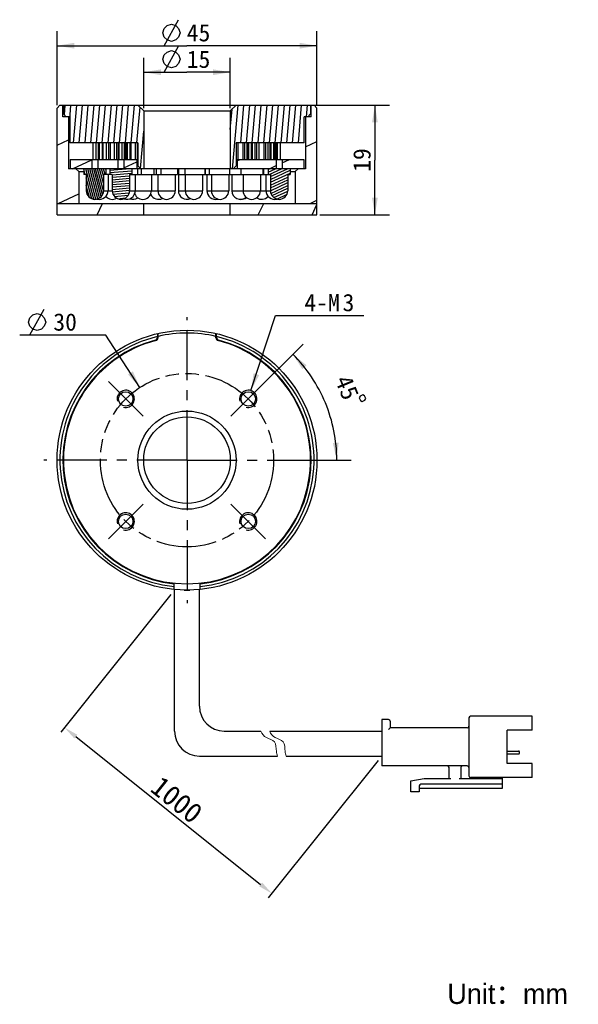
# Model space of a CAD drawing. Header units: millimetres. Extents: x 116 to 213, y 61 to 231.
import ezdxf
from ezdxf.enums import TextEntityAlignment as Align

# ---------------------------------------------------------------- set-up
doc = ezdxf.new("R2010")
doc.units = ezdxf.units.MM
doc.header["$LTSCALE"] = 23.1
doc.header["$PDMODE"] = 3
doc.header["$PDSIZE"] = 8
doc.linetypes.add('CENTER', pattern=[0.6, 0.375, -0.075, 0.075, -0.075])
doc.linetypes.add('PHANTOM', pattern=[0.8, 0.45, -0.05, 0.1, -0.05, 0.1, -0.05])
doc.layers.get('0').update_dxf_attribs({"linetype": 'CONTINUOUS'})
doc.layers.get('Defpoints').update_dxf_attribs({"linetype": 'CONTINUOUS', "lineweight": 18})
for name, color, linetype in [('00_COMPONENTS', 7, 'CONTINUOUS'), ('03_ALL_AXES', 7, 'CONTINUOUS'), ('07_ALL_HOLES', 7, 'CONTINUOUS'), ('51__DRAFT_DIMS', 7, 'CONTINUOUS')]:
    doc.layers.add(name, color=color, linetype=linetype)
for name, color, linetype, lineweight in [('标注', 3, 'CONTINUOUS', 25), ('粗实线', 7, 'CONTINUOUS', 30), ('细实线', 7, 'CONTINUOUS', 15)]:
    doc.layers.add(name, color=color, linetype=linetype, lineweight=lineweight)
doc.styles.get("Standard").update_dxf_attribs({"font": 'simfang.ttf'})
doc.dimstyles.new('CST Standard', dxfattribs={"dimtxt": 3.5, "dimasz": 2.5, "dimexe": 1, "dimexo": 1, "dimgap": 0.6, "dimtad": 1, "dimtoh": 1, "dimdsep": 46, "dimtxsty": 'STANDARD', "dimcen": -2.5, "dimdle": 5, "dimadec": 1, "dimazin": 2, "dimtfac": 1, "dimtofl": 0, "dimtmove": 0, "dimatfit": 0, "dimfxl": 1, "dimtolj": 1, "dimarcsym": 0})
doc.dimstyles.new('DIMSTYLE_1', dxfattribs={"dimtxt": 3, "dimasz": 3, "dimexe": 2.5, "dimexo": 0.5, "dimgap": 0.75, "dimtad": 1, "dimdsep": 46, "dimtxsty": 'STANDARD', "dimblk": '_FILLED', "dimblk1": '_FILLED', "dimblk2": '_FILLED', "dimcen": 0.09, "dimclrt": 3, "dimazin": 2, "dimtp": 0.3, "dimtm": 0.3, "dimtfac": 1, "dimtofl": 0, "dimtmove": 0, "dimatfit": 3, "dimldrblk": '_FILLED', "dimfxl": 1, "dimtolj": 1, "dimarcsym": 0})
doc.dimstyles.new('DIMSTYLE_2', dxfattribs={"dimtxt": 3, "dimasz": 3, "dimexe": 2.5, "dimexo": 0.5, "dimgap": 0.75, "dimtad": 1, "dimdsep": 46, "dimtxsty": 'STANDARD', "dimblk": '_FILLED', "dimblk1": '_FILLED', "dimblk2": '_FILLED', "dimcen": 0.09, "dimclrt": 3, "dimazin": 2, "dimtp": 0.2, "dimtm": 0.2, "dimtfac": 1, "dimtofl": 0, "dimtmove": 0, "dimatfit": 3, "dimldrblk": '_FILLED', "dimfxl": 1, "dimtolj": 1, "dimarcsym": 0})
doc.dimstyles.new('DIMSTYLE_3', dxfattribs={"dimtxt": 3, "dimasz": 3, "dimexe": 2.5, "dimexo": 0.5, "dimgap": 3, "dimtad": 1, "dimdec": 1, "dimdsep": 46, "dimtxsty": 'STANDARD', "dimblk": '_FILLED', "dimblk1": '_FILLED', "dimblk2": '_FILLED', "dimcen": 0.09, "dimclrt": 3, "dimazin": 2, "dimtp": 0.5, "dimtm": 0.5, "dimtfac": 1, "dimtdec": -1, "dimtofl": 0, "dimtmove": 0, "dimatfit": 3, "dimldrblk": '_FILLED', "dimfxl": 1, "dimtolj": 1, "dimarcsym": 0})
doc.dimstyles.new('DIMSTYLE_4', dxfattribs={"dimtxt": 3, "dimasz": 3, "dimexe": 2.5, "dimexo": 0.5, "dimtad": 1, "dimdsep": 46, "dimtxsty": 'STANDARD', "dimblk": '_FILLED', "dimblk1": '_FILLED', "dimblk2": '_FILLED', "dimcen": 0.09, "dimclrt": 3, "dimazin": 2, "dimtp": 0.1, "dimtm": 0.1, "dimtfac": 1, "dimtofl": 0, "dimtmove": 0, "dimatfit": 1, "dimldrblk": '_FILLED', "dimfxl": 1, "dimtolj": 1, "dimarcsym": 0})

# ---------------------------------------------------------------- blocks, each defined once
blk = doc.blocks.new('_FILLED')
at = {"color": 0, "linetype": 'ByBlock'}
blk.add_solid([(0, 0), (-1, 0.167), (-1, -0.167)], dxfattribs=at)
blk = doc.blocks.new('*D1')
at = {"layer": '51__DRAFT_DIMS', "color": 4}
for p, q in [((122.34, 216.44), (122.34, 229.23)), ((167.34, 216.44), (167.34, 229.23)), ((122.34, 226.73), (144.84, 226.73)), ((167.34, 226.73), (144.84, 226.73))]:
    blk.add_line(p, q, dxfattribs=at)
at = {"layer": '51__DRAFT_DIMS', "color": 4, "xscale": 3, "yscale": 3, "zscale": 3, "rotation": 180}
blk.add_blockref('_FILLED', (122.34, 226.73), dxfattribs=at)
at = {"layer": '51__DRAFT_DIMS', "color": 4, "xscale": 3, "yscale": 3, "zscale": 3}
blk.add_blockref('_FILLED', (167.34, 226.73), dxfattribs=at)
at = {"layer": '51__DRAFT_DIMS', "color": 3}
blk.add_text('45', height=3, dxfattribs=at).set_placement((146.84, 227.48), align=Align.CENTER)
blk = doc.blocks.new('*D2')
at = {"layer": '51__DRAFT_DIMS', "color": 4}
for p, q in [((137.34, 215.94), (137.34, 224.64)), ((152.34, 215.94), (152.34, 224.64)), ((137.34, 222.14), (144.84, 222.14)), ((152.34, 222.14), (144.84, 222.14))]:
    blk.add_line(p, q, dxfattribs=at)
at = {"layer": '51__DRAFT_DIMS', "color": 4, "xscale": 3, "yscale": 3, "zscale": 3, "rotation": 180}
blk.add_blockref('_FILLED', (137.34, 222.14), dxfattribs=at)
at = {"layer": '51__DRAFT_DIMS', "color": 4, "xscale": 3, "yscale": 3, "zscale": 3}
blk.add_blockref('_FILLED', (152.34, 222.14), dxfattribs=at)
at = {"layer": '51__DRAFT_DIMS', "color": 3}
blk.add_text('15', height=3, dxfattribs=at).set_placement((146.84, 222.89), align=Align.CENTER)
blk = doc.blocks.new('*D3')
at = {"layer": '51__DRAFT_DIMS', "color": 4}
for p, q in [((153.84, 216.44), (179.87, 216.44)), ((177.37, 216.44), (177.37, 206.94)), ((177.37, 197.44), (177.37, 206.94)), ((167.84, 197.44), (179.87, 197.44))]:
    blk.add_line(p, q, dxfattribs=at)
at = {"layer": '51__DRAFT_DIMS', "color": 4, "xscale": 3, "yscale": 3, "zscale": 3}
for p, rotation in [((177.37, 216.44), 90), ((177.37, 197.44), 270)]:
    blk.add_blockref('_FILLED', p, dxfattribs=dict(at, rotation=rotation))
at = {"layer": '51__DRAFT_DIMS', "color": 3}
blk.add_text('19', height=3, rotation=90, dxfattribs=at).set_placement((176.62, 206.94), align=Align.CENTER)
blk = doc.blocks.new('*D4')
at = {"layer": '51__DRAFT_DIMS', "color": 4}
for p, q in [((155.8, 165.94), (164.94, 175.08)), ((163.63, 154.98), (173.27, 154.98))]:
    blk.add_line(p, q, dxfattribs=at)
for start, end in [(22.5, 45), (0, 22.5)]:
    blk.add_arc((144.84, 154.98), 25.93, start, end, dxfattribs=at)
for points in [[(165.54, 171.41), (163.17, 173.31), (164.8, 170.74)], [(170.09, 157.95), (170.77, 154.98), (171.09, 158.01)]]:
    blk.add_solid(points, dxfattribs=at)
at = {"layer": '51__DRAFT_DIMS', "color": 3}
blk.add_text('45', height=3, rotation=-67.5, dxfattribs=at).set_placement((171.18, 166.98), align=Align.CENTER)
blk = doc.blocks.new('*D5')
at = {"layer": '51__DRAFT_DIMS', "color": 4}
for p, q in [((155.92, 167.02), (160.17, 180.02)), ((160.17, 180.02), (163.67, 180.02)), ((163.67, 180.02), (175.48, 180.02))]:
    blk.add_line(p, q, dxfattribs=at)
at = {"layer": '51__DRAFT_DIMS', "color": 4, "xscale": 3, "yscale": 3, "zscale": 3, "rotation": 251.8967509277}
blk.add_blockref('_FILLED', (155.92, 167.02), dxfattribs=at)
at = {"layer": '51__DRAFT_DIMS', "color": 3}
for s, p in [('4-M', (165.17, 180.77)), ('3', (171.77, 180.77))]:
    blk.add_text(s, height=3, dxfattribs=at).set_placement(p)
blk = doc.blocks.new('*D6')
at = {"color": 4}
for p, q in [((127.28, 176.65), (115.88, 176.65)), ((130.78, 176.65), (127.28, 176.65)), ((136.68, 167.57), (130.78, 176.65))]:
    blk.add_line(p, q, dxfattribs=at)
at = {"color": 4, "xscale": 3, "yscale": 3, "zscale": 3, "rotation": 302.9770346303}
blk.add_blockref('_FILLED', (136.68, 167.57), dxfattribs=at)
at = {"color": 3}
blk.add_text('30', height=3, dxfattribs=at).set_placement((125.78, 177.4), align=Align.RIGHT)
blk = doc.blocks.new('*D9')
at = {"layer": 'Defpoints', "color": 0}
for p in [(142.68, 132.48), (178.58, 103.76), (159.54, 79.97)]:
    blk.add_point(p, dxfattribs=at)
at = {"layer": '标注', "color": 0, "linetype": 'Continuous', "lineweight": -2, "ltscale": 3}
for p, q in [((142.05, 131.7), (123.02, 107.91)), ((177.95, 102.98), (158.92, 79.19))]:
    blk.add_line(p, q, dxfattribs=at)
at = {"layer": '标注', "color": 9, "linetype": 'Continuous', "lineweight": -2, "ltscale": 3}
blk.add_line((125.6, 107.13), (157.59, 81.53), dxfattribs=at)
at = {"layer": '标注', "color": 9}
for points in [[(125.86, 107.45), (125.34, 106.8), (123.64, 108.69)], [(157.33, 81.21), (157.85, 81.86), (159.54, 79.97)]]:
    blk.add_solid(points, dxfattribs=at)
at = {"layer": '标注', "color": 7, "insert": (143.07, 96.18), "char_height": 3.5, "attachment_point": 5, "rotation": 321.3402}
blk.add_mtext('\\A1;1000{}{{\\H0.7x;}{}}', dxfattribs=at)

msp = doc.modelspace()

# ---------------------------------------------------------------- hatches: boundary and pattern name
h = msp.add_hatch()
h.set_pattern_fill('DEFAULT__6', color=4, scale=9.211155, angle=205, style=0, pattern_type=0)
h.set_pattern_definition([(205, (0, 0), (3.8928, -8.34814), [])])
edge = h.paths.add_edge_path()
edge.add_line((165.3425, 205.4351), (164.0925, 205.4351))
edge.add_line((165.3425, 214.4351), (165.3425, 205.4351))
edge.add_line((166.3425, 214.4351), (165.3425, 214.4351))
edge.add_line((166.3425, 214.4351), (166.3425, 216.4351))
edge.add_line((166.8425, 216.4351), (166.3425, 216.4351))
edge.add_line((166.8425, 216.4351), (167.3425, 215.9351))
edge.add_line((167.3425, 215.9351), (167.3425, 199.4351))
edge.add_line((167.3425, 199.4351), (163.5925, 199.4351))
edge.add_line((163.5925, 204.9351), (163.5925, 199.4351))
edge.add_line((163.5925, 204.9351), (164.0925, 205.4351))
edge = h.paths.add_edge_path()
edge.add_line((125.5925, 205.4351), (124.3425, 205.4351))
edge.add_line((126.0925, 204.9351), (125.5925, 205.4351))
edge.add_line((126.0925, 204.9351), (126.0925, 199.4351))
edge.add_line((126.0925, 199.4351), (122.3425, 199.4351))
edge.add_line((122.3425, 215.9351), (122.3425, 199.4351))
edge.add_line((122.8425, 216.4351), (122.3425, 215.9351))
edge.add_line((123.3425, 216.4351), (122.8425, 216.4351))
edge.add_line((123.3425, 214.4351), (123.3425, 216.4351))
edge.add_line((124.3425, 214.4351), (123.3425, 214.4351))
edge.add_line((124.3425, 214.4351), (124.3425, 205.4351))
h = msp.add_hatch()
h.set_pattern_fill('A', color=4, scale=0.994515, angle=85, style=0, pattern_type=0)
h.set_pattern_definition([(85, (0, 0), (-0.9907307, 0.0866777), [])])
edge = h.paths.add_edge_path()
edge.add_line((136.3425, 216.4351), (123.4425, 216.4351))
edge.add_line((137.3425, 215.4351), (136.3425, 216.4351))
edge.add_line((137.3425, 215.4351), (137.3425, 205.4351))
edge.add_line((137.3425, 205.4351), (136.8425, 205.4351))
edge.add_line((136.8425, 205.4351), (136.3425, 205.9351))
edge.add_line((136.3425, 209.9351), (136.3425, 205.9351))
edge.add_line((136.3425, 209.9351), (124.5425, 209.9351))
edge.add_line((124.5425, 214.4351), (124.5425, 209.9351))
edge.add_line((124.5425, 214.4351), (123.9425, 214.4351))
edge.add_line((123.9425, 214.4351), (123.4425, 214.9351))
edge.add_line((123.4425, 216.4351), (123.4425, 214.9351))
edge = h.paths.add_edge_path()
edge.add_line((166.2425, 216.4351), (153.3425, 216.4351))
edge.add_line((166.2425, 216.4351), (166.2425, 214.9351))
edge.add_line((165.7425, 214.4351), (166.2425, 214.9351))
edge.add_line((165.7425, 214.4351), (165.1425, 214.4351))
edge.add_line((165.1425, 209.9351), (165.1425, 214.4351))
edge.add_line((165.1425, 209.9351), (153.3425, 209.9351))
edge.add_line((153.3425, 209.9351), (153.3425, 205.9351))
edge.add_line((152.8425, 205.4351), (153.3425, 205.9351))
edge.add_line((152.8425, 205.4351), (152.3425, 205.4351))
edge.add_line((152.3425, 215.4351), (152.3425, 205.4351))
edge.add_line((152.3425, 215.4351), (153.3425, 216.4351))
h = msp.add_hatch()
h.set_pattern_fill('DEFAULT__5', color=4, scale=3.603887, angle=205, style=0, pattern_type=0)
h.set_pattern_definition([(205, (0, 0), (1.52307, -3.26623), [])])
edge = h.paths.add_edge_path()
edge.add_line((165.0925, 207.0351), (161.2925, 207.0351))
edge.add_line((165.0925, 207.0351), (165.0925, 205.4351))
edge.add_line((165.0925, 205.4351), (161.2925, 205.4351))
edge.add_line((161.2925, 207.0351), (161.2925, 205.4351))
edge = h.paths.add_edge_path()
edge.add_line((160.2925, 207.0351), (153.5425, 207.0351))
edge.add_line((160.2925, 207.0351), (160.2925, 205.4351))
edge.add_line((160.2925, 205.4351), (153.5425, 205.4351))
edge.add_line((153.5425, 207.0351), (153.5425, 205.4351))
edge = h.paths.add_edge_path()
edge.add_line((136.1425, 207.0351), (133.8925, 207.0351))
edge.add_line((136.1425, 207.0351), (136.1425, 205.4351))
edge.add_line((136.1425, 205.4351), (133.8925, 205.4351))
edge.add_line((133.8925, 207.0351), (133.8925, 205.4351))
edge = h.paths.add_edge_path()
edge.add_line((132.8925, 207.0351), (129.3925, 207.0351))
edge.add_line((132.8925, 207.0351), (132.8925, 205.4351))
edge.add_line((132.8925, 205.4351), (129.3925, 205.4351))
edge.add_line((129.3925, 207.0351), (129.3925, 205.4351))
edge = h.paths.add_edge_path()
edge.add_line((128.3925, 207.0351), (124.5925, 207.0351))
edge.add_line((128.3925, 207.0351), (128.3925, 205.4351))
edge.add_line((128.3925, 205.4351), (124.5925, 205.4351))
edge.add_line((124.5925, 207.0351), (124.5925, 205.4351))
h = msp.add_hatch()
h.set_pattern_fill('DEFAULT__4', color=4, scale=0.332342, angle=285, style=0, pattern_type=0)
h.set_pattern_definition([(285, (0, 0), (0.3210174, 0.08601635), [])])
edge = h.paths.add_edge_path()
edge.add_line((127.3925, 204.4351), (127.3925, 201.6351))
edge.add_line((127.3925, 204.4351), (126.9925, 204.4351))
edge.add_line((126.9925, 205.4351), (126.9925, 204.4351))
edge.add_line((130.7925, 205.4351), (126.9925, 205.4351))
edge.add_line((130.7925, 205.4351), (130.7925, 204.4351))
edge.add_line((130.7925, 204.4351), (130.3925, 204.4351))
edge.add_line((130.3925, 204.4351), (130.3925, 201.6351))
edge.add_arc((128.8925, 201.6351), 1.5, 270, 0)
edge.add_arc((128.8925, 201.6351), 1.5, 180, 270)
h = msp.add_hatch()
h.set_pattern_fill('DEFAULT__2', color=4, scale=0.419447, angle=5, style=0, pattern_type=0)
h.set_pattern_definition([(5, (0, 0), (-0.0365572, 0.4178505), [])])
edge = h.paths.add_edge_path()
edge.add_line((131.8925, 204.4351), (131.8925, 201.6351))
edge.add_line((131.8925, 204.4351), (131.4925, 204.4351))
edge.add_line((131.4925, 205.4351), (131.4925, 204.4351))
edge.add_line((135.2925, 205.4351), (131.4925, 205.4351))
edge.add_line((135.2925, 205.4351), (135.2925, 204.4351))
edge.add_line((135.2925, 204.4351), (134.8925, 204.4351))
edge.add_line((134.8925, 204.4351), (134.8925, 201.6351))
edge.add_arc((133.3925, 201.6351), 1.5, 270, 0)
edge.add_arc((133.3925, 201.6351), 1.5, 180, 270)
h = msp.add_hatch()
h.set_pattern_fill('DEFAULT__3', color=4, scale=0.442201, angle=205, style=0, pattern_type=0)
h.set_pattern_definition([(205, (0, 0), (0.18688226, -0.4007703), [])])
edge = h.paths.add_edge_path()
edge.add_line((162.2925, 204.4351), (162.2925, 201.6351))
edge.add_arc((160.7925, 201.6351), 1.5, 270, 0)
edge.add_arc((160.7925, 201.6351), 1.5, 180, 270)
edge.add_line((159.2925, 204.4351), (159.2925, 201.6351))
edge.add_line((158.8925, 204.4351), (159.2925, 204.4351))
edge.add_line((158.8925, 205.4351), (158.8925, 204.4351))
edge.add_line((158.8925, 205.4351), (162.6925, 205.4351))
edge.add_line((162.6925, 205.4351), (162.6925, 204.4351))
edge.add_line((162.2925, 204.4351), (162.6925, 204.4351))
h = msp.add_hatch()
h.set_pattern_fill('DEFAULT__1', color=4, scale=8.430936, angle=245, style=0, pattern_type=0)
h.set_pattern_definition([(245, (0, 0), (7.64102, -3.56307), [])])
edge = h.paths.add_edge_path()
edge.add_line((122.3425, 197.4351), (137.3425, 197.4351))
edge.add_line((122.3425, 197.4351), (122.3425, 199.4351))
edge.add_line((122.3425, 199.4351), (137.3425, 199.4351))
edge.add_line((137.3425, 197.4351), (137.3425, 199.4351))
edge = h.paths.add_edge_path()
edge.add_line((152.3425, 197.4351), (167.3425, 197.4351))
edge.add_line((152.3425, 197.4351), (152.3425, 199.4351))
edge.add_line((152.3425, 199.4351), (167.3425, 199.4351))
edge.add_line((167.3425, 197.4351), (167.3425, 199.4351))

# ---------------------------------------------------------------- linework, layer by layer
at = {"color": 3}
msp.add_line((117.6272, 176.6511), (120.1272, 181.1511), dxfattribs=at)
msp.add_line((144.3645, 132.483), (145.3206, 132.483))
msp.add_lwpolyline([(117.3772, 178.9011), (117.6272, 179.6511), (118.1272, 180.1511), (118.8772, 180.4011), (119.6272, 180.1511), (120.1272, 179.6511), (120.3772, 178.9011), (120.1272, 178.1511), (119.6272, 177.6511), (118.8772, 177.4011), (118.1272, 177.6511), (117.6272, 178.1511), (117.3772, 178.9011)], dxfattribs=at)
at = {"layer": '00_COMPONENTS', "color": 7}
for p, q in [((122.8425, 216.4351), (122.3425, 215.9351)), ((122.3425, 197.4351), (122.3425, 215.9351)), ((122.8425, 216.4351), (166.8425, 216.4351)), ((123.3425, 214.4351), (123.3425, 216.4351)), ((123.4425, 216.4351), (123.4425, 214.9351)), ((123.9425, 214.4351), (123.4425, 214.9351)), ((137.3425, 215.4351), (136.3425, 216.4351)), ((137.3425, 215.4351), (137.3425, 205.4351)), ((137.3425, 215.4351), (152.3425, 215.4351)), ((152.3425, 215.4351), (153.3425, 216.4351)), ((152.3425, 215.4351), (152.3425, 205.4351)), ((165.7425, 214.4351), (166.2425, 214.9351)), ((166.2425, 216.4351), (166.2425, 214.9351)), ((166.3425, 214.4351), (166.3425, 216.4351)), ((166.8425, 216.4351), (167.3425, 215.9351)), ((167.3425, 197.4351), (167.3425, 215.9351)), ((124.5425, 214.4351), (123.3425, 214.4351)), ((124.3425, 214.4351), (124.3425, 205.4351)), ((124.5425, 214.4351), (124.5425, 209.9351)), ((166.3425, 214.4351), (165.1425, 214.4351)), ((165.1425, 209.9351), (165.1425, 214.4351)), ((165.3425, 214.4351), (165.3425, 205.4351)), ((136.3425, 209.9351), (124.5425, 209.9351)), ((128.5871, 207.0351), (128.5871, 209.9351)), ((128.6054, 207.0351), (128.6054, 209.9351)), ((129.1051, 207.0351), (129.1051, 209.9351)), ((129.497, 207.0351), (129.497, 209.9351)), ((129.634, 207.0351), (129.634, 209.9351)), ((129.7123, 207.0351), (129.7123, 209.9351)), ((130.1931, 207.0351), (130.1931, 209.9351)), ((130.3302, 207.0351), (130.3302, 209.9351)), ((130.8833, 207.0351), (130.8833, 209.9351)), ((131.2983, 207.0351), (131.2983, 209.9351)), ((131.5772, 207.0351), (131.5772, 209.9351)), ((132.3002, 207.0351), (132.3002, 209.9351)), ((132.7152, 207.0351), (132.7152, 209.9351)), ((132.9941, 207.0351), (132.9941, 209.9351)), ((133.0844, 207.0351), (133.0844, 209.9351)), ((133.1036, 207.0351), (133.1036, 209.9351)), ((133.6032, 207.0351), (133.6032, 209.9351)), ((134.05, 207.0351), (134.05, 209.9351)), ((134.2357, 207.0351), (134.2357, 209.9351)), ((134.4253, 207.0351), (134.4253, 209.9351)), ((134.5291, 207.0351), (134.5291, 209.9351)), ((134.9934, 207.0351), (134.9934, 209.9351)), ((135.1791, 207.0351), (135.1791, 209.9351)), ((135.9169, 207.0351), (135.9169, 209.9351)), ((136.2655, 207.0351), (136.2655, 209.9351)), ((136.3425, 209.9351), (136.3425, 205.9351)), ((165.1425, 209.9351), (153.3425, 209.9351)), ((153.3425, 209.9351), (153.3425, 205.9351)), ((153.6715, 207.0351), (153.6715, 209.9351)), ((154.54, 207.0351), (154.54, 209.9351)), ((154.8492, 207.0351), (154.8492, 209.9351)), ((155.2422, 207.0351), (155.2422, 209.9351)), ((155.3398, 207.0351), (155.3398, 209.9351)), ((155.4271, 207.0351), (155.4271, 209.9351)), ((155.5498, 207.0351), (155.5498, 209.9351)), ((156.0345, 207.0351), (156.0345, 209.9351)), ((156.0501, 207.0351), (156.0501, 209.9351)), ((156.1728, 207.0351), (156.1728, 209.9351)), ((156.6575, 207.0351), (156.6575, 209.9351)), ((156.9203, 207.0351), (156.9203, 209.9351)), ((157.3138, 207.0351), (157.3138, 209.9351)), ((158.1789, 207.0351), (158.1789, 209.9351)), ((158.4873, 207.0351), (158.4873, 209.9351)), ((158.8808, 207.0351), (158.8808, 209.9351)), ((159.2549, 207.0351), (159.2549, 209.9351)), ((159.4266, 207.0351), (159.4266, 209.9351)), ((159.8962, 207.0351), (159.8962, 209.9351)), ((160.1275, 207.0351), (160.1275, 209.9351)), ((160.2993, 207.0351), (160.2993, 209.9351)), ((160.4871, 207.0351), (160.4871, 209.9351)), ((160.5054, 207.0351), (160.5054, 209.9351)), ((161.0051, 207.0351), (161.0051, 209.9351)), ((124.5925, 207.0351), (124.5925, 205.4351)), ((124.5925, 207.0351), (136.3425, 207.0351)), ((128.3925, 207.0351), (128.3925, 205.4351)), ((129.3925, 207.0351), (129.3925, 205.4351)), ((132.8925, 207.0351), (132.8925, 205.4351)), ((133.8925, 207.0351), (133.8925, 205.4351)), ((136.1425, 207.0351), (136.1425, 205.4351)), ((153.3425, 207.0351), (165.0925, 207.0351)), ((153.5425, 207.0351), (153.5425, 205.4351)), ((160.2925, 207.0351), (160.2925, 205.4351)), ((161.2925, 207.0351), (161.2925, 205.4351)), ((165.0925, 207.0351), (165.0925, 205.4351)), ((124.5925, 205.4351), (124.3425, 205.4351)), ((126.0925, 204.9351), (125.5925, 205.4351)), ((126.0925, 204.9351), (126.0925, 199.4351)), ((126.0925, 204.9351), (126.9925, 204.9351)), ((126.9925, 205.4351), (126.9925, 204.4351)), ((130.7925, 205.4351), (130.7925, 204.4351)), ((131.4925, 205.4351), (131.4925, 204.4351)), ((135.2925, 205.4351), (135.2925, 204.4351)), ((136.2824, 205.4351), (136.2824, 204.4351)), ((136.8425, 205.4351), (136.3425, 205.9351)), ((136.9186, 205.4351), (136.9186, 204.4351)), ((139.081, 205.4351), (139.081, 204.4351)), ((139.4939, 205.4351), (139.4939, 204.4351)), ((140.2992, 205.4351), (140.2992, 204.4351)), ((143.2043, 205.4351), (143.2043, 204.4351)), ((143.2043, 204.9351), (143.3009, 204.9351)), ((143.3009, 205.4351), (143.3009, 204.4351)), ((143.3861, 205.4351), (143.3861, 204.4351)), ((144.4653, 205.4351), (144.4653, 204.4351)), ((147.9394, 205.4351), (147.9394, 204.4351)), ((147.9394, 204.9351), (148.0092, 204.9351)), ((148.0092, 205.4351), (148.0092, 204.4351)), ((148.6967, 205.4351), (148.6967, 204.4351)), ((152.2058, 205.4351), (152.2058, 204.4351)), ((152.8425, 205.4351), (153.3425, 205.9351)), ((154.1423, 205.4351), (154.1423, 204.4351)), ((157.9423, 205.4351), (157.9423, 204.4351)), ((158.1119, 205.4351), (158.1119, 204.4351)), ((158.8925, 205.4351), (158.8925, 204.4351)), ((162.6925, 205.4351), (162.6925, 204.4351)), ((162.6925, 204.9351), (163.5925, 204.9351)), ((163.5925, 204.9351), (164.0925, 205.4351)), ((163.5925, 204.9351), (163.5925, 199.4351)), ((165.3425, 205.4351), (165.0925, 205.4351)), ((127.3925, 204.4351), (126.9925, 204.4351)), ((127.3925, 204.4351), (127.3925, 201.6351)), ((130.3925, 204.4351), (130.3925, 201.6351)), ((131.8925, 204.4351), (130.3925, 204.4351)), ((131.1732, 204.4351), (131.1732, 201.6351)), ((131.8925, 204.4351), (131.8925, 201.6351)), ((134.8925, 204.4351), (134.8925, 201.6351)), ((134.8925, 204.4351), (143.2042, 204.4351)), ((135.8824, 204.4351), (135.8824, 201.6351)), ((138.681, 204.4351), (138.681, 201.6351)), ((139.8043, 204.4351), (139.8043, 201.6351)), ((142.8043, 204.4351), (142.8043, 201.6351)), ((143.3009, 204.4351), (147.9393, 204.4351)), ((143.3425, 204.4351), (143.3425, 201.6351)), ((144.5394, 204.4351), (144.5394, 201.6351)), ((147.5394, 204.4351), (147.5394, 201.6351)), ((148.0092, 204.4351), (159.2925, 204.4351)), ((148.2713, 204.4351), (148.2713, 201.6351)), ((149.0675, 204.4351), (149.0675, 201.6351)), ((152.0675, 204.4351), (152.0675, 201.6351)), ((152.6058, 204.4351), (152.6058, 201.6351)), ((154.5423, 204.4351), (154.5423, 201.6351)), ((157.5423, 204.4351), (157.5423, 201.6351)), ((158.5119, 204.4351), (158.5119, 201.6351)), ((159.2925, 204.4351), (159.2925, 201.6351)), ((162.2925, 204.4351), (162.6925, 204.4351)), ((162.2925, 204.4351), (162.2925, 201.6351)), ((122.3425, 199.4351), (167.3425, 199.4351)), ((137.3425, 197.4351), (137.3425, 199.4351)), ((152.3425, 197.4351), (152.3425, 199.4351)), ((122.3425, 197.4351), (167.3425, 197.4351)), ((139.7425, 176.8973), (139.7425, 176.2583)), ((139.8425, 176.1811), (139.8425, 176.9204)), ((149.8425, 176.1811), (149.8425, 176.9204)), ((149.9425, 176.2583), (149.9425, 176.8973)), ((142.5925, 132.5957), (142.5925, 133.7064)), ((147.0925, 132.5957), (147.0925, 133.7064))]:
    msp.add_line(p, q, dxfattribs=at)
at = {"layer": '00_COMPONENTS', "color": 4}
for p, q in [((165.0925, 205.4351), (124.5925, 205.4351)), ((130.3925, 201.6351), (131.8925, 201.6351)), ((134.8925, 201.6351), (142.8043, 201.6351)), ((143.3425, 201.6351), (147.5394, 201.6351)), ((148.2713, 201.6351), (152.0675, 201.6351)), ((152.6058, 201.6351), (159.2925, 201.6351))]:
    msp.add_line(p, q, dxfattribs=at)
at = {"layer": '00_COMPONENTS', "color": 7}
for centre, radius in [((144.8425, 154.983), 22.5), ((134.2359, 165.5896), 1.25), ((155.4491, 165.5896), 1.25), ((144.8425, 154.983), 8.5), ((144.8425, 154.983), 7.5), ((134.2359, 144.3764), 1.25), ((155.4491, 144.3764), 1.25)]:
    msp.add_circle(centre, radius, dxfattribs=at)
for centre, radius, start, end in [((128.8925, 201.6351), 1.5, 180, 360), ((129.6732, 201.6351), 1.5, 254.908436, 360), ((133.3925, 201.6351), 1.5, 180, 360), ((134.3824, 201.6351), 1.5, 250.727234, 360), ((137.181, 201.6351), 1.5, 201.062029, 360), ((141.3043, 201.6351), 1.5, 180, 360), ((144.8425, 201.6351), 1.5, 180, 293.514831), ((146.0394, 201.6351), 1.5, 180, 360), ((149.7713, 201.6351), 1.5, 180, 285.396497), ((150.5675, 201.6351), 1.5, 180, 360), ((154.1058, 201.6351), 1.5, 180, 310.209228), ((156.0423, 201.6351), 1.5, 180, 360), ((160.0119, 201.6351), 1.5, 180, 285.091564), ((160.7925, 201.6351), 1.5, 180, 360), ((131.9387, 201.6351), 1.5, 220.936766, 298.998183), ((135.4673, 201.6351), 1.5, 248.790219, 304.851415), ((139.9137, 201.6351), 1.5, 204.32424, 297.625396), ((154.2177, 201.6351), 1.5, 267.861084, 307.473645), ((157.7463, 201.6351), 1.5, 235.372402, 319.063234), ((144.8425, 154.983), 22, 103.404144, 264.129938), ((144.8425, 154.983), 21.5, 104.746653, 263.992931), ((144.8425, 154.983), 21.4, 104.545074, 75.454926), ((139.2425, 176.2583), 0.5, 284.746653, 360), ((139.3425, 176.1811), 0.5, 284.545074, 360), ((144.8425, 154.983), 22, 76.863441, 103.136559), ((144.8425, 154.983), 22, 275.870062, 76.595857), ((144.8425, 154.983), 21.5, 276.007069, 75.253347), ((150.3425, 176.1811), 0.5, 180, 255.454926), ((150.4425, 176.2583), 0.5, 180, 255.253347)]:
    msp.add_arc(centre, radius, start, end, dxfattribs=at)
at = {"layer": '00_COMPONENTS', "color": 4}
for centre in [(134.2359, 165.5896), (155.4491, 165.5896), (134.2359, 144.3764), (155.4491, 144.3764)]:
    msp.add_arc(centre, 1.5, 255, 195, dxfattribs=at)
at = {"layer": '03_ALL_AXES', "color": 1, "linetype": 'CENTER'}
for q in [(144.8425, 179.7628), (120.0627, 154.983), (144.8425, 130.2032), (169.6223, 154.983)]:
    msp.add_line((144.8425, 154.983), q, dxfattribs=at)
at = {"layer": '07_ALL_HOLES', "color": 1, "linetype": 'CENTER'}
for p, q in [((134.2359, 165.5896), (131.2307, 168.5948)), ((155.4491, 165.5896), (158.4543, 168.5948)), ((134.2359, 165.5896), (137.2411, 162.5844)), ((155.4491, 165.5896), (152.4439, 162.5844)), ((134.2359, 144.3764), (137.2411, 147.3816)), ((155.4491, 144.3764), (152.4439, 147.3816)), ((134.2359, 144.3764), (131.2307, 141.3712)), ((155.4491, 144.3764), (158.4543, 141.3712))]:
    msp.add_line(p, q, dxfattribs=at)
at = {"layer": '07_ALL_HOLES', "color": 1, "linetype": 'PHANTOM'}
msp.add_circle((144.8425, 154.983), 15, dxfattribs=at)
at = {"layer": '51__DRAFT_DIMS', "color": 3}
for p, q in [((140.8894, 226.7349), (143.3894, 231.2349)), ((140.8894, 222.1413), (143.3894, 226.6413))]:
    msp.add_line(p, q, dxfattribs=at)
for points in [[(140.6394, 228.985), (140.8894, 229.735), (141.3894, 230.235), (142.1394, 230.485), (142.8894, 230.235), (143.3894, 229.735), (143.6394, 228.985), (143.3894, 228.235), (142.8894, 227.735), (142.1394, 227.4849), (141.3894, 227.735), (140.8894, 228.235), (140.6394, 228.985)], [(140.6394, 224.3913), (140.8894, 225.1413), (141.3894, 225.6413), (142.1394, 225.8913), (142.8894, 225.6413), (143.3894, 225.1413), (143.6394, 224.3913), (143.3894, 223.6413), (142.8894, 223.1413), (142.1394, 222.8913), (141.3894, 223.1413), (140.8894, 223.6413), (140.6394, 224.3913)], [(175.2597, 166.2799), (174.7978, 166.0886), (174.6625, 165.762), (174.8538, 165.3), (175.1805, 165.1647), (175.6424, 165.3561), (175.7777, 165.6827), (175.5864, 166.1446), (175.2597, 166.2799)]]:
    msp.add_lwpolyline(points, dxfattribs=at)
at = {"layer": '粗实线', "ltscale": 3}
for p, q in [((142.6792, 108.0715), (142.6792, 132.483)), ((146.9871, 112.3794), (146.9871, 132.483)), ((151.295, 108.0715), (157.6419, 108.0715)), ((159.1664, 108.0715), (178.5784, 108.0715)), ((146.9871, 103.7636), (160.491, 103.7636)), ((162.0154, 103.7636), (178.5784, 103.7636))]:
    msp.add_line(p, q, dxfattribs=at)
at = {"layer": '粗实线'}
for p, q in [((178.5784, 110.0819), (178.5784, 102.0405)), ((179.7272, 110.0819), (178.5784, 110.0819)), ((180.0144, 109.7947), (180.0144, 108.6459)), ((193.6561, 110.3691), (193.6561, 100.3173)), ((204.5694, 110.6563), (193.9433, 110.6563)), ((204.5694, 108.2151), (204.5694, 110.6563)), ((193.3689, 108.6459), (180.0144, 108.6459)), ((204.5694, 108.2151), (200.2615, 108.2151)), ((200.2615, 102.4712), (200.2615, 108.2151)), ((200.2615, 104.6261), (202.2432, 104.6261)), ((200.2615, 104.1226), (202.2432, 104.1226)), ((202.3867, 104.2662), (202.3867, 104.4825)), ((204.5694, 102.4712), (200.2615, 102.4712)), ((204.5694, 100.0301), (204.5694, 102.4712)), ((193.3689, 102.0405), (178.5784, 102.0405)), ((190.2097, 99.8865), (190.2097, 101.7533)), ((192.2201, 101.7533), (192.2201, 99.8865)), ((183.6043, 99.4557), (185.9018, 99.8865)), ((183.6043, 97.589), (183.6043, 99.4557)), ((199.3999, 98.8813), (185.3275, 98.8813)), ((185.9018, 99.8865), (190.4969, 99.8865)), ((191.9329, 99.8865), (199.3999, 99.8865)), ((204.5694, 100.0301), (193.9433, 100.0301)), ((197.6768, 99.8865), (197.6768, 100.0301)), ((199.3999, 100.0301), (199.3999, 98.1633)), ((185.0403, 97.589), (183.6043, 97.589)), ((185.0403, 98.5941), (185.0403, 97.589)), ((199.3999, 98.1633), (185.0403, 98.1633))]:
    msp.add_line(p, q, dxfattribs=at)
at = {"layer": '粗实线', "ltscale": 3}
for centre in [(151.295, 112.3794), (146.9871, 108.0715)]:
    msp.add_arc(centre, 4.3079, 180, 270, dxfattribs=at)
at = {"layer": '粗实线'}
for centre, radius, start, end in [((179.7272, 109.7947), 0.2872, 0, 90), ((193.9433, 110.3691), 0.2872, 90, 180), ((193.3689, 108.9331), 0.2872, 270, 0), ((202.2432, 104.4825), 0.1436, 0, 90), ((202.2432, 104.2662), 0.1436, 270, 0), ((189.9226, 101.7533), 0.2872, 0, 90), ((192.5073, 101.7533), 0.2872, 90, 180), ((193.3689, 101.7533), 0.2872, 0, 90), ((185.3275, 98.5941), 0.2872, 90, 180), ((193.9433, 100.3173), 0.2872, 180, 270)]:
    msp.add_arc(centre, radius, start, end, dxfattribs=at)
msp.add_open_spline([(180.0144, 108.6459), (180.0106, 108.6421), (179.9971, 108.6287), (179.9703, 108.6018), (179.9314, 108.5629), (179.8849, 108.5164), (179.8338, 108.4653), (179.7808, 108.4123), (179.745, 108.3765), (179.7272, 108.3587)], degree=3, knots=[0, 0, 0, 0, 132.44496021, 469.29186831, 937.59263349, 1489.92739949, 2093.19286428, 2719.61557646, 3341.62114333, 3341.62114333, 3341.62114333, 3341.62114333], dxfattribs=at)
at = {"layer": '细实线', "ltscale": 3}
for points, knots in [([(157.6419, 108.0715), (157.8148, 107.5943), (158.3984, 106.8301), (160.3497, 106.4439), (160.2086, 104.8474), (160.4047, 104.0216), (160.491, 103.7636)], [0, 0, 0, 0, 610.83119015, 1204.5829362, 1830.46368675, 2133.90260583, 2133.90260583, 2133.90260583, 2133.90260583]), ([(159.1664, 108.0715), (159.3392, 107.5943), (159.9228, 106.8301), (161.8741, 106.4439), (161.733, 104.8474), (161.9291, 104.0216), (162.0154, 103.7636)], [0, 0, 0, 0, 609.2601643, 1201.48481194, 1825.75582997, 2128.41432004, 2128.41432004, 2128.41432004, 2128.41432004])]:
    msp.add_open_spline(points, degree=3, knots=knots, dxfattribs=at)

# ---------------------------------------------------------------- texts
at = {"insert": (189.9024, 64.3461), "char_height": 3.5, "width": 66.074441, "attachment_point": 1}
msp.add_mtext('{\\fFZLanTingHei-R-GBK|b0|i0|c134|p2;Unit：mm}', dxfattribs=at)

# ---------------------------------------------------------------- dimensions: what is measured, and where the dimension line sits
at = {"color": 4}
dim = msp.add_diameter_dim_2p(p1=(136.678, 167.5663), p2=(153.0071, 142.3996), text='%%c<>', dimstyle='DIMSTYLE_4', override={"dimtih": 1, "dimtoh": 1, "dimpost": '<>'}, dxfattribs=at)
dim.commit()
dim.dimension.update_dxf_attribs({"geometry": '*D6', "text_midpoint": (123.5803, 178.9011), "dimtype": 163})
at = {"layer": '51__DRAFT_DIMS', "color": 4}
for base, p1, p2, dimstyle, picture, middle in [((167.3425, 226.735), (122.3425, 215.9351), (167.3425, 215.9351), 'DIMSTYLE_1', '*D1', (146.8425, 226.735)), ((152.3425, 222.1413), (137.3425, 215.4351), (152.3425, 215.4351), 'DIMSTYLE_2', '*D2', (146.8425, 222.1413))]:
    dim = msp.add_linear_dim(base=base, p1=p1, p2=p2, text='%%c<>', dimstyle=dimstyle, dxfattribs=at)
    dim.commit()
    dim.dimension.update_dxf_attribs({"geometry": picture, "text_midpoint": middle, "dimtype": 160})
dim = msp.add_linear_dim(base=(177.3676, 197.4351), p1=(153.3425, 216.4351), p2=(167.3425, 197.4351), angle=270, dimstyle='DIMSTYLE_2', dxfattribs=at)
dim.commit()
dim.dimension.update_dxf_attribs({"geometry": '*D3', "text_midpoint": (177.3676, 207.0376), "dimtype": 160})
dim = msp.add_diameter_dim_2p(p1=(155.9152, 167.0153), p2=(154.983, 164.1638), text='4-M<>', dimstyle='DIMSTYLE_4', override={"dimtih": 1, "dimtoh": 1, "dimpost": '<>'}, dxfattribs=at)
dim.commit()
dim.dimension.update_dxf_attribs({"geometry": '*D5', "text_midpoint": (169.5714, 182.2655), "dimtype": 163})
dim = msp.add_angular_dim_2l(base=(168.7941, 164.90403), line1=((162.87504, 154.98296), (163.13429, 154.98296)), line2=((155.26579, 165.40624), (155.44911, 165.58956)), dimstyle='DIMSTYLE_3', dxfattribs=at)
dim.commit()
dim.dimension.update_dxf_attribs({"geometry": '*D4', "text_midpoint": (168.45527, 165.68549), "dimtype": 162})
at = {"layer": '标注', "color": 9, "ltscale": 3}
dim = msp.add_linear_dim(base=(159.5436, 79.9701), p1=(142.6792, 132.483), p2=(178.5784, 103.7636), angle=321.340192, text='1000{}{{\\H0.7x;}{}}', dimstyle='CST Standard', override={"dimlfac": 2, "dimclrd": 9, "dimclrt": 7}, dxfattribs=at)
dim.commit()
dim.dimension.update_dxf_attribs({"geometry": '*D9', "text_midpoint": (143.0745, 96.1804)})

doc.saveas('drawing.dxf')
